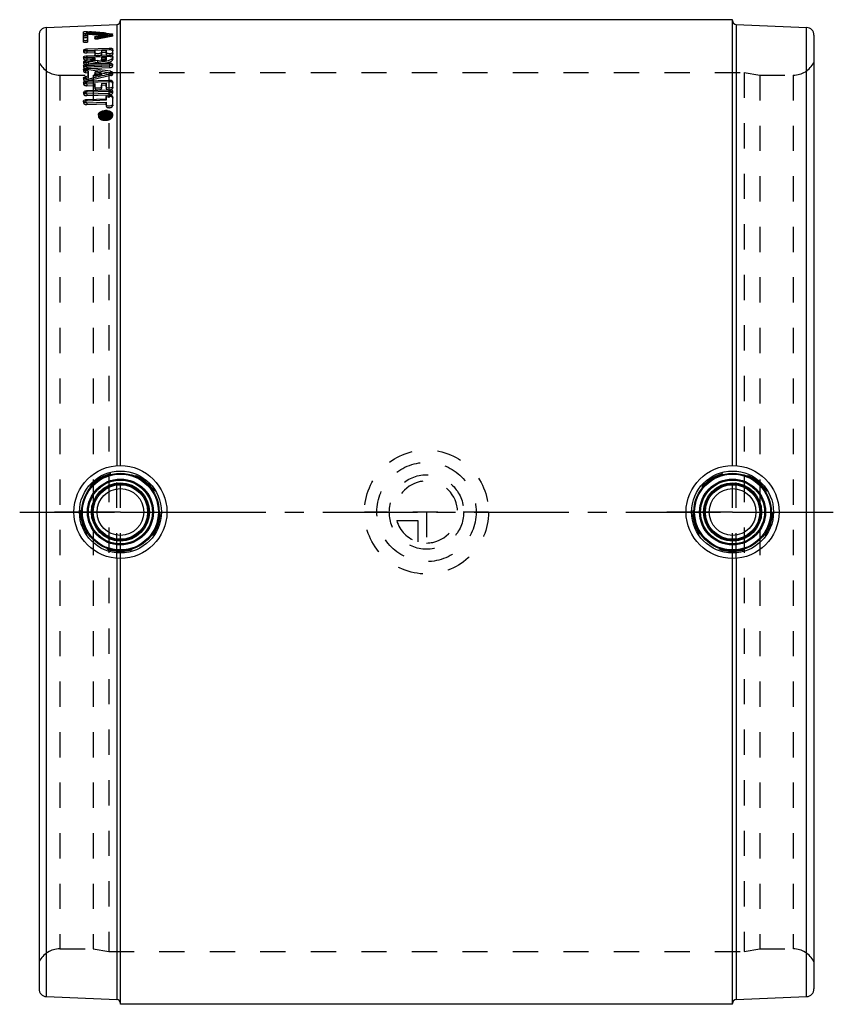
# Model space of a CAD drawing. Header units: millimetres. Extents: x 395 to 605, y 373 to 627.
import ezdxf

# ---------------------------------------------------------------- set-up
doc = ezdxf.new("R2010")
doc.units = ezdxf.units.MM
doc.header["$LTSCALE"] = 65.185185
doc.linetypes.add('CENTER', pattern=[0.6, 0.375, -0.075, 0.075, -0.075])
doc.linetypes.add('HIDDEN', pattern=[0.2, 0.1, -0.1])
doc.layers.get('0').update_dxf_attribs({"linetype": 'CONTINUOUS'})
for name, color, linetype in [('KOERPER', 7, 'CONTINUOUS'), ('KONST.EL_MIT_GEO', 7, 'CONTINUOUS'), ('KURVEN', 7, 'CONTINUOUS'), ('L1', 7, 'CONTINUOUS')]:
    doc.layers.add(name, color=color, linetype=linetype)

msp = doc.modelspace()

# ---------------------------------------------------------------- linework, layer by layer
at = {"color": 8, "linetype": 'HIDDEN'}
for p, q in [((405.36, 612.36), (414, 612.36)), ((586, 612.36), (594.64, 612.36)), ((405.36, 386.96), (414, 386.96)), ((586, 386.96), (594.64, 386.96))]:
    msp.add_line(p, q, dxfattribs=at)
at = {"layer": 'KOERPER', "color": 7, "linetype": 'Continuous'}
for p, q in [((579, 626.66), (421, 626.66)), ((579, 372.66), (421, 372.66))]:
    msp.add_line(p, q, dxfattribs=at)
at = {"layer": 'KONST.EL_MIT_GEO', "color": 7, "linetype": 'Continuous'}
for p, q in [((401.91, 624.66), (420.04, 625.45)), ((420.04, 625.45), (420.04, 511.62)), ((421, 511.66), (421, 626.66)), ((579, 511.66), (579, 626.66)), ((579.96, 625.45), (579.96, 511.62)), ((579.96, 625.45), (598.09, 624.66)), ((400, 622.66), (400, 376.66)), ((401.91, 374.66), (401.91, 624.66)), ((411.49, 623.01), (411.49, 623.51)), ((411.49, 621.34), (411.49, 622.44)), ((412.3, 623.12), (412.28, 623.61)), ((412.28, 623.61), (412.49, 623.59)), ((412.3, 623.12), (412.48, 623.11)), ((412.48, 623.4), (412.48, 623.05)), ((413.06, 623.35), (412.48, 623.4)), ((412.48, 622.48), (412.48, 621.38)), ((412.49, 623.59), (413, 623.55)), ((414.56, 622.31), (415.25, 622.45)), ((414.57, 622.14), (414.56, 622.31)), ((417.17, 622.57), (416.77, 622.49)), ((417.57, 622.65), (417.17, 622.57)), ((417.34, 623.19), (418.06, 623.12)), ((417.97, 622.73), (417.57, 622.65)), ((417.68, 622.67), (417.67, 622.92)), ((418.38, 622.81), (417.97, 622.73)), ((418.06, 623.12), (418.78, 623.05)), ((418.74, 622.88), (418.38, 622.81)), ((418.78, 622.89), (418.74, 622.88)), ((418.79, 622.89), (418.78, 623.05)), ((598.09, 374.66), (598.09, 624.66)), ((600, 622.66), (600, 376.66)), ((412.34, 619.11), (418.13, 619.35)), ((412.34, 619.11), (412.36, 618.63)), ((412.34, 618.58), (414.39, 618.67)), ((412.34, 617.36), (418.13, 617.6)), ((412.34, 617.36), (412.36, 616.89)), ((418.16, 618.88), (412.36, 618.63)), ((414.39, 618.12), (414.39, 618.67)), ((416.08, 618.74), (417.29, 618.79)), ((416.08, 618.74), (416.08, 618.18)), ((417.29, 618.14), (417.29, 618.79)), ((418.13, 619.35), (418.16, 618.88)), ((418.13, 617.6), (418.16, 617.13)), ((418.98, 619.12), (418.98, 618.21)), ((418.98, 617.34), (418.98, 616.87)), ((411.98, 616.13), (413.18, 616.39)), ((411.98, 616.13), (412, 615.67)), ((412.27, 615.72), (412, 615.67)), ((412.34, 616.76), (414.39, 616.85)), ((412.34, 615.21), (418.13, 615.44)), ((412.34, 615.21), (412.36, 614.75)), ((412.34, 614.54), (418.13, 614.77)), ((418.16, 617.13), (412.36, 616.89)), ((418.16, 614.98), (412.36, 614.75)), ((413.49, 615.75), (412.7, 615.58)), ((413.18, 616.39), (413.58, 616.47)), ((413.58, 616.47), (414.39, 616.64)), ((414.14, 616.12), (413.61, 616.01)), ((414.41, 616.17), (414.14, 616.12)), ((414.39, 616.64), (414.39, 616.85)), ((414.39, 616.64), (414.41, 616.17)), ((416.08, 616.92), (417.29, 616.97)), ((416.08, 616.92), (416.08, 616.75)), ((416.08, 616.75), (416.11, 616.28)), ((417.29, 616.8), (417.29, 616.97)), ((417.29, 616.8), (417.31, 616.33)), ((417.31, 616.5), (417.31, 616.33)), ((418.13, 615.44), (418.16, 614.98)), ((412.34, 613.46), (412, 613.51)), ((412, 611.98), (412.69, 612.14)), ((412.69, 613.41), (412.34, 613.46)), ((412.68, 614.18), (412.7, 613.72)), ((412.69, 612.14), (412.69, 613.41)), ((412.69, 612.14), (412.71, 611.7)), ((412.82, 613.71), (412.7, 613.72)), ((413.99, 613.54), (412.82, 613.71)), ((414.52, 613.47), (413.99, 613.54)), ((414.39, 613.16), (414.39, 612.54)), ((414.39, 612.54), (414.41, 612.09)), ((415.92, 613.27), (415.28, 613.36)), ((416.21, 612.14), (415.9, 612.07)), ((416.03, 612.92), (416.05, 612.47)), ((418.5, 612.89), (417.85, 612.99)), ((418.48, 613.35), (418.5, 612.89)), ((412, 611.98), (412.02, 611.53)), ((412.09, 611.55), (412.02, 611.53)), ((412.33, 611.61), (412.09, 611.55)), ((412.71, 611.7), (412.33, 611.61)), ((412.34, 610.87), (418.13, 611.1)), ((412.34, 610.87), (412.36, 610.43)), ((412.34, 610.08), (414.39, 610.16)), ((418.16, 610.65), (412.36, 610.43)), ((412.8, 611.34), (412.68, 611.31)), ((412.88, 611.36), (412.8, 611.34)), ((414.49, 611.74), (412.88, 611.36)), ((414.39, 609.34), (414.39, 610.16)), ((414.49, 612.11), (414.41, 612.09)), ((414.57, 611.76), (414.49, 611.74)), ((415.26, 611.92), (414.57, 611.76)), ((415.9, 612.07), (415.26, 611.92)), ((416.08, 610.22), (417.29, 610.27)), ((416.08, 610.22), (416.08, 609.41)), ((417.29, 610.27), (417.31, 609.83)), ((417.29, 609.39), (417.29, 610.27)), ((418.13, 611.1), (418.16, 610.65)), ((418.98, 610.73), (418.98, 609.45)), ((412.34, 608.37), (418.13, 608.59)), ((412.34, 608.37), (412.36, 607.93)), ((412.34, 607.51), (418.13, 607.73)), ((418.16, 608.15), (412.36, 607.93)), ((418.13, 608.59), (418.16, 608.15)), ((412.34, 606.09), (417.29, 606.28)), ((412.34, 606.09), (412.36, 605.67)), ((412.34, 605.19), (417.29, 605.37)), ((417.31, 605.86), (412.36, 605.67)), ((417.29, 606.82), (417.31, 606.4)), ((417.29, 606.28), (417.29, 606.82)), ((417.29, 606.28), (417.31, 605.86)), ((417.29, 604.81), (417.29, 605.37)), ((418.98, 606.88), (418.98, 604.87)), ((415.73, 602.12), (415.73, 602.06)), ((416.15, 602.4), (418.13, 602.47)), ((416.15, 602.24), (416.15, 602.4)), ((416.15, 602.24), (416.98, 602.27)), ((416.15, 602.08), (416.84, 602.2)), ((416.15, 601.91), (416.15, 602.08)), ((416.6, 601.99), (416.45, 601.96)), ((416.75, 602.01), (416.6, 601.99)), ((416.9, 602.04), (416.75, 602.01)), ((416.84, 602.2), (416.98, 602.22)), ((416.99, 602.05), (416.9, 602.04)), ((416.98, 602.27), (416.99, 602.06)), ((416.98, 602.22), (416.98, 602.27)), ((417.04, 602.06), (416.99, 602.05)), ((417.27, 602.04), (417.05, 602.03)), ((417.26, 602.28), (417.85, 602.3)), ((417.26, 602.28), (417.26, 602.2)), ((417.26, 602.2), (417.28, 601.95)), ((417.41, 602.12), (417.71, 602.13)), ((417.41, 602.12), (417.41, 601.96)), ((417.71, 602.13), (417.72, 601.97)), ((417.85, 602.3), (417.86, 601.98)), ((417.85, 602.22), (417.85, 602.3)), ((418.03, 602.06), (417.86, 602.06)), ((418.13, 602.47), (418.13, 602.23)), ((418.58, 601.86), (418.57, 602.09)), ((415.74, 601.89), (415.75, 601.71)), ((416.21, 601.92), (416.15, 601.91)), ((416.3, 601.94), (416.21, 601.92)), ((416.45, 601.96), (416.3, 601.94)), ((417.41, 601.96), (417.71, 601.97)), ((420.04, 487.7), (420.04, 373.87)), ((579.96, 487.7), (579.96, 373.87)), ((421, 372.66), (421, 487.66)), ((579, 372.66), (579, 487.66)), ((401.91, 374.66), (420.04, 373.87)), ((579.96, 373.87), (598.09, 374.66))]:
    msp.add_line(p, q, dxfattribs=at)
at = {"layer": 'KONST.EL_MIT_GEO', "color": 8, "linetype": 'HIDDEN'}
for p, q in [((411.51, 623.02), (411.49, 623.51)), ((411.51, 622.52), (411.49, 623.01)), ((411.51, 621.95), (411.49, 622.44)), ((411.51, 622.52), (411.51, 623.02)), ((412.5, 622.91), (412.48, 623.4)), ((412.48, 623.11), (413.02, 623.07)), ((412.5, 622.57), (412.48, 623.05)), ((412.5, 622), (412.48, 622.48)), ((412.5, 622.91), (412.5, 622.57)), ((417.36, 622.7), (417.66, 622.67)), ((417.66, 622.67), (418.08, 622.63)), ((417.69, 622.43), (417.68, 622.67)), ((418.08, 622.63), (418.75, 622.56)), ((418.75, 622.56), (418.8, 622.56)), ((418.8, 622.4), (418.78, 622.89)), ((419, 622.49), (418.98, 622.98)), ((411.51, 620.86), (411.49, 621.34)), ((411.51, 620.86), (411.51, 621.95)), ((412.5, 620.9), (412.48, 621.38)), ((412.5, 622), (412.5, 620.9)), ((414.37, 622.22), (414.39, 621.73)), ((414.59, 621.83), (414.57, 622.14)), ((414.59, 621.83), (415.27, 621.97)), ((415.18, 621.68), (415.16, 622.17)), ((411.49, 618.81), (411.51, 618.33)), ((412.34, 618.58), (412.36, 618.11)), ((412.36, 618.11), (414.41, 618.19)), ((414.39, 618.67), (414.41, 618.19)), ((414.39, 618.12), (414.41, 617.64)), ((414.41, 618.19), (414.41, 617.64)), ((416.08, 618.74), (416.11, 618.26)), ((416.08, 618.18), (416.11, 617.71)), ((416.11, 618.26), (417.31, 618.31)), ((416.11, 617.71), (416.11, 618.26)), ((417.29, 618.79), (417.31, 618.31)), ((417.29, 618.14), (417.31, 617.67)), ((417.31, 618.31), (417.31, 617.67)), ((418.98, 619.12), (419, 618.65)), ((418.98, 618.21), (419, 617.74)), ((418.98, 617.34), (419, 616.87)), ((419, 617.74), (419, 618.65)), ((411.49, 617.03), (411.51, 616.56)), ((411.49, 615.82), (411.51, 615.36)), ((411.49, 614.84), (411.51, 614.38)), ((412.34, 616.76), (412.36, 616.3)), ((412.36, 616.3), (414.41, 616.38)), ((412.7, 615.58), (412.72, 615.12)), ((414.39, 616.85), (414.39, 616.64)), ((414.41, 616.38), (414.41, 616.17)), ((415.09, 616.1), (415.11, 615.64)), ((416.08, 616.92), (416.08, 616.75)), ((416.11, 616.45), (417.31, 616.5)), ((416.11, 616.28), (416.11, 616.45)), ((417.29, 616.97), (417.29, 616.8)), ((418.13, 614.77), (418.16, 614.31)), ((418.98, 616.87), (419, 616.4)), ((419, 614.69), (418.98, 615.15)), ((419, 616.4), (419, 616.87)), ((405.36, 612.36), (405.36, 386.96)), ((411.49, 613.81), (411.51, 613.35)), ((412, 613.51), (412.02, 613.06)), ((412.02, 613.06), (412.71, 612.96)), ((412.34, 614.54), (412.36, 614.08)), ((412.36, 614.08), (418.16, 614.31)), ((412.69, 613.41), (412.71, 612.96)), ((412.71, 612.96), (412.71, 611.7)), ((414, 612.36), (418, 613.01)), ((414, 612.36), (414, 386.96)), ((414.39, 613.16), (414.41, 612.71)), ((414.41, 612.09), (414.41, 612.71)), ((418, 613.01), (418, 386.31)), ((418, 613.01), (582, 613.01)), ((418.48, 612.67), (418.5, 612.23)), ((419, 612.59), (418.98, 613.04)), ((582, 613.01), (582, 386.31)), ((582, 613.01), (586, 612.36)), ((586, 612.36), (586, 386.96)), ((594.64, 612.36), (594.64, 386.96)), ((411.49, 611.6), (411.51, 611.16)), ((411.49, 610.44), (411.51, 610)), ((412.34, 610.08), (412.36, 609.64)), ((412.36, 609.64), (414.41, 609.72)), ((412.68, 611.31), (412.7, 610.86)), ((414.39, 610.16), (414.41, 609.72)), ((414.41, 609.72), (414.41, 608.91)), ((416.08, 610.22), (416.11, 609.78)), ((416.11, 609.78), (417.31, 609.83)), ((416.11, 608.97), (416.11, 609.78)), ((417.31, 609.83), (417.31, 608.95)), ((418.98, 610.73), (419, 610.29)), ((419, 609.02), (419, 610.29)), ((411.49, 607.9), (411.51, 607.47)), ((412.34, 607.51), (412.36, 607.08)), ((412.36, 607.08), (418.16, 607.3)), ((414.39, 609.34), (414.41, 608.91)), ((416.08, 609.41), (416.11, 608.97)), ((417.29, 609.39), (417.31, 608.95)), ((418.13, 607.73), (418.16, 607.3)), ((418.98, 609.45), (419, 609.02)), ((419, 607.77), (418.98, 608.2)), ((411.49, 605.6), (411.51, 605.18)), ((412.34, 605.19), (412.36, 604.77)), ((412.36, 604.77), (417.31, 604.95)), ((417.29, 605.37), (417.31, 604.95)), ((417.29, 604.81), (417.31, 604.39)), ((417.31, 606.4), (417.31, 605.86)), ((417.31, 604.95), (417.31, 604.39)), ((418.98, 606.88), (419, 606.46)), ((418.98, 604.87), (419, 604.46)), ((419, 604.46), (419, 606.46)), ((415.31, 602.1), (415.33, 601.69)), ((415.73, 602.06), (415.74, 601.89)), ((416.15, 602.4), (416.18, 601.51)), ((417.05, 602.03), (416.18, 602)), ((416.18, 602), (416.18, 601.83)), ((416.99, 602.06), (417, 601.81)), ((417.04, 602.06), (417.07, 601.66)), ((417.26, 602.28), (417.26, 602.2)), ((417.86, 602.06), (417.27, 602.04)), ((418.16, 602.07), (418.03, 602.06)), ((418.13, 602.47), (418.16, 601.82)), ((418.16, 601.82), (418.16, 602.07)), ((418.57, 602.09), (418.56, 602.27)), ((419, 601.88), (418.98, 602.29)), ((416.18, 601.83), (417, 601.86)), ((417, 601.81), (416.18, 601.68)), ((416.18, 601.68), (416.18, 601.51)), ((416.18, 601.51), (417.07, 601.66)), ((417, 601.86), (417, 601.81)), ((417.28, 601.95), (417.29, 601.79)), ((417.29, 601.87), (417.87, 601.89)), ((417.29, 601.79), (417.29, 601.87)), ((417.41, 601.96), (417.43, 601.55)), ((417.73, 601.73), (417.43, 601.72)), ((417.43, 601.55), (417.73, 601.56)), ((417.71, 601.97), (417.73, 601.56)), ((417.87, 601.98), (417.87, 601.81)), ((417.87, 601.89), (417.87, 601.81)), ((420.04, 487.7), (420.04, 511.62)), ((421, 487.66), (421, 511.66)), ((579, 487.66), (579, 511.66)), ((579.96, 487.7), (579.96, 511.62)), ((414, 386.96), (418, 386.31)), ((418, 386.31), (582, 386.31)), ((582, 386.31), (586, 386.96))]:
    msp.add_line(p, q, dxfattribs=at)
at = {"layer": 'KONST.EL_MIT_GEO', "color": 2, "linetype": 'CENTER'}
for p, q in [((421, 499.66), (404, 499.66)), ((421, 499.66), (438, 499.66)), ((579, 499.66), (562, 499.66)), ((579, 499.66), (596, 499.66))]:
    msp.add_line(p, q, dxfattribs=at)
at = {"layer": 'KONST.EL_MIT_GEO', "color": 7, "linetype": 'Continuous'}
for centre, radius in [((421, 499.66), 12), ((579, 499.66), 12), ((421, 499.66), 10.57), ((421, 499.66), 10), ((421, 499.66), 9.8), ((421, 499.66), 8.5), ((421, 499.66), 8.44), ((579, 499.66), 10.57), ((579, 499.66), 10), ((579, 499.66), 9.8), ((579, 499.66), 8.5), ((579, 499.66), 8.44), ((421, 499.66), 8.24), ((421, 499.66), 7.49), ((421, 499.66), 7.29), ((421, 499.66), 7.03), ((421, 499.66), 6.03), ((579, 499.66), 8.24), ((579, 499.66), 7.49), ((579, 499.66), 7.29), ((579, 499.66), 7.03), ((579, 499.66), 6.03)]:
    msp.add_circle(centre, radius, dxfattribs=at)
at = {"layer": 'KONST.EL_MIT_GEO', "color": 8, "linetype": 'HIDDEN'}
for centre in [(421, 499.66), (579, 499.66)]:
    msp.add_circle(centre, 10.22, dxfattribs=at)
at = {"layer": 'KONST.EL_MIT_GEO', "color": 7, "linetype": 'Continuous'}
for centre, radius, start, end in [((420, 626.45), 1, 272.5, 352.7083), ((580, 626.45), 1, 180, 267.5), ((402, 622.66), 2, 92.5, 180), ((411.87, 625.69), 2.75, 270.5387, 274.0775), ((395.99, 397.52), 226.68, 84.5969, 85.6962), ((394.3, 396.82), 227.31, 84.0998, 85.267), ((466.1, 375.69), 251.68, 101.3033, 101.6775), ((464.14, 377.02), 250.25, 101.1047, 101.2656), ((463.87, 378.41), 248.83, 100.7008, 101.1049), ((598, 622.66), 2, 0, 87.5), ((411.57, 618.81), 0.0844, 182.512, 194.1032), ((412.45, 616.44), 2.67, 92.3623, 97.8107), ((411.6, 617.03), 0.107, 182.5459, 192.8037), ((411.62, 614.84), 0.135, 182.5815, 191.4196), ((412.42, 613.09), 2.12, 92.3124, 95.8575), ((567.35, -92.39), 724.66, 102.12885, 102.25798), ((416.44, 621.97), 6.05, 268.7866, 274.3233), ((416.45, 621.93), 6.01, 274.2991, 276.1842), ((418.05, 616.79), 2.02, 272.2925, 273.7208), ((418.24, 612.88), 2.11, 88.7944, 92.2978), ((418.05, 616.83), 2.06, 273.7198, 275.9556), ((412.44, 612.47), 1.73, 82.1245, 86.2544), ((319.22, -55.41), 676.08, 81.55749, 82.05378), ((314.61, -59.51), 680.03, 81.4228, 81.56254), ((319.15, -59.93), 680.12, 81.65565, 81.8201), ((614.86, -233.61), 868.77, 103.06446, 103.21797), ((418.17, 613.98), 1.34, 283.024, 288.1541), ((418.31, 611.62), 1.29, 76.2265, 81.6587), ((418.07, 609.32), 1.6, 272.1546, 274.1893), ((418.22, 606.51), 1.64, 87.6713, 92.159), ((418.07, 609.36), 1.63, 274.1873, 276.8047), ((415.89, 602.13), 0.588, 183.0053, 187.3726), ((415.92, 602.13), 0.614, 187.4051, 194.6126), ((417.23, 600.58), 2.43, 92.0808, 100.8641), ((417.26, 600.14), 3.11, 83.3046, 92.0511), ((417.69, 602.67), 0.699, 272.0627, 285.0089), ((417.81, 602.06), 0.804, 42.4458, 47.1689), ((417.87, 602.12), 0.727, 38.0611, 42.4359), ((418.07, 602.25), 0.483, 349.0426, 353.9555), ((418.1, 602.24), 0.456, 353.9389, 2.9069), ((418.4, 602.26), 0.586, 3.0016, 7.4054), ((416.56, 602.68), 1.48, 236.9857, 239.4949), ((416.59, 602.75), 1.55, 239.4893, 241.3162), ((417.04, 604.11), 2.99, 262.9131, 272.0069), ((417.06, 603.68), 2.31, 267.3873, 272.0119), ((417.06, 603.72), 2.35, 272.0546, 281.106), ((417.04, 604.16), 3.05, 272.0509, 281.0501), ((417.38, 602.64), 0.683, 261.1829, 272.0148), ((417.08, 603.64), 2.27, 281.0633, 285.5573), ((417.61, 602.55), 1.05, 309.6587, 313.7808), ((417.61, 602.83), 1.59, 302.3068, 308.5557), ((418.05, 601.85), 0.529, 340.2194, 346.7729), ((402, 376.66), 2, 180, 267.5), ((598, 376.66), 2, 272.5, 360), ((420, 372.87), 1, 7.2917, 87.5), ((580, 372.87), 1, 92.5, 180)]:
    msp.add_arc(centre, radius, start, end, dxfattribs=at)
at = {"layer": 'KONST.EL_MIT_GEO', "color": 8, "linetype": 'HIDDEN'}
for centre, radius, start, end in [((420, 626.45), 1, 352.7083, 360), ((394.3, 395.23), 228.4, 84.1219, 85.4286), ((396, 396.04), 227.66, 84.9808, 85.7104), ((466.03, 375.09), 251.78, 100.811, 101.6518), ((395.95, 395.49), 228.22, 84.6169, 84.9809), ((464.04, 376.62), 250.14, 100.6793, 101.0812), ((464.31, 375.23), 251.57, 101.081, 101.241), ((405.36, 618.36), 6, 206.7437, 270), ((567.94, -97.78), 729.6, 102.09125, 102.28364), ((594.64, 618.36), 6, 270, 333.2563), ((412.1, 612.84), 0.849, 114.8135, 118.051), ((616.64, -244.55), 879.39, 103.02178, 103.40971), ((314.7, -63.02), 683.04, 81.46667, 81.60577), ((411.7, 610.01), 0.188, 170.8248, 182.6169), ((411.73, 607.48), 0.218, 171.4758, 182.6863), ((411.76, 605.19), 0.244, 172.3976, 182.7528), ((416.72, 601.07), 1.65, 121.4013, 124.1562), ((417.28, 599.64), 3.2, 96.5651, 100.8316), ((417.28, 599.68), 3.16, 92.0783, 96.586), ((417.28, 599.71), 3.13, 83.1994, 92.0616), ((417.3, 599.91), 2.92, 78.7956, 83.2194), ((417.37, 600.23), 2.6, 73.9464, 78.8166), ((417.44, 600.47), 2.35, 72.2331, 73.8958), ((417.52, 600.72), 2.09, 67.2034, 72.3024), ((417.62, 600.98), 1.81, 64.542, 67.1449), ((415.9, 601.72), 0.576, 180.0024, 183.0674), ((417.08, 603.33), 2.36, 272.0561, 280.9308), ((405.36, 380.96), 6, 90, 153.2563), ((594.64, 380.96), 6, 26.7437, 90), ((420, 372.87), 1, 0, 7.2917)]:
    msp.add_arc(centre, radius, start, end, dxfattribs=at)
at = {"layer": 'KONST.EL_MIT_GEO', "color": 7, "linetype": 'Continuous'}
for points, knots in [([(411.49, 623.51), (411.49, 623.52), (411.52, 623.54), (411.61, 623.57), (411.79, 623.6), (412.02, 623.61), (412.2, 623.61), (412.28, 623.61)], [0, 0, 0, 0, 0.036558, 0.110963, 0.359544, 0.688074, 1, 1, 1, 1]), ([(411.9, 622.94), (411.8, 622.94), (411.67, 622.95), (411.54, 622.97), (411.49, 623), (411.49, 623.01)], [0, 0, 0, 0, 0.691545, 0.901707, 1, 1, 1, 1]), ([(411.49, 622.44), (411.49, 622.46), (411.55, 622.49), (411.71, 622.54), (411.98, 622.57), (412.26, 622.56), (412.42, 622.53), (412.48, 622.5), (412.48, 622.48)], [0, 0, 0, 0, 0.054471, 0.164143, 0.503612, 0.841666, 0.949258, 1, 1, 1, 1]), ([(411.51, 623.02), (411.51, 623.03), (411.54, 623.05), (411.63, 623.08), (411.81, 623.11), (412.04, 623.12), (412.22, 623.12), (412.3, 623.12)], [0, 0, 0, 0, 0.036676, 0.111363, 0.360215, 0.688249, 1, 1, 1, 1]), ([(412.48, 623.05), (412.48, 623.04), (412.43, 623.01), (412.3, 622.97), (412.16, 622.95), (412.07, 622.95)], [0, 0, 0, 0, 0.104092, 0.317264, 1, 1, 1, 1]), ([(414.37, 622.22), (414.37, 622.24), (414.45, 622.29), (414.51, 622.3), (414.56, 622.31)], [0, 0, 0, 0, 0.320148, 1, 1, 1, 1]), ([(418.78, 623.05), (418.83, 623.04), (418.89, 623.03), (418.98, 623), (418.98, 622.98)], [0, 0, 0, 0, 0.684559, 1, 1, 1, 1]), ([(418.98, 622.98), (418.98, 622.96), (418.92, 622.92), (418.88, 622.91), (418.84, 622.9)], [0, 0, 0, 0, 0.324599, 1, 1, 1, 1]), ([(411.5, 621.32), (411.5, 621.32), (411.49, 621.33), (411.49, 621.34), (411.49, 621.34)], [0, 0, 0, 0, 0.528455, 1, 1, 1, 1]), ([(412.48, 621.38), (412.48, 621.36), (412.43, 621.32), (412.28, 621.27), (412.02, 621.23), (411.76, 621.24), (411.58, 621.27), (411.51, 621.3), (411.5, 621.32)], [0, 0, 0, 0, 0.055252, 0.156922, 0.470031, 0.803341, 0.926065, 1, 1, 1, 1]), ([(411.51, 621.95), (411.51, 621.97), (411.56, 622), (411.69, 622.05), (411.95, 622.08), (412.22, 622.07), (412.42, 622.06), (412.48, 622.02)], [0, 0, 0, 0, 0.04903, 0.145099, 0.449133, 0.785384, 1, 1, 1, 1]), ([(415.16, 622.17), (415, 622.13), (414.76, 622.12), (414.5, 622.15), (414.39, 622.17), (414.37, 622.21)], [0, 0, 0, 0, 0.608534, 0.866027, 1, 1, 1, 1]), ([(411.49, 618.81), (411.49, 618.89), (411.74, 619.04), (411.94, 619.07), (412.08, 619.09)], [0, 0, 0, 0, 0.339163, 1, 1, 1, 1]), ([(411.98, 618.59), (411.86, 618.6), (411.7, 618.63), (411.51, 618.73), (411.49, 618.79)], [0, 0, 0, 0, 0.641563, 1, 1, 1, 1]), ([(411.49, 617.03), (411.49, 617.14), (411.86, 617.33), (412.13, 617.35), (412.34, 617.36)], [0, 0, 0, 0, 0.349507, 1, 1, 1, 1]), ([(414.4, 618.07), (414.39, 618.08), (414.39, 618.09), (414.39, 618.11), (414.39, 618.12)], [0, 0, 0, 0, 0.510973, 1, 1, 1, 1]), ([(416.08, 618.18), (416.08, 618.14), (416.01, 618.05), (415.75, 617.93), (415.29, 617.85), (414.83, 617.87), (414.52, 617.96), (414.42, 618.03), (414.4, 618.07)], [0, 0, 0, 0, 0.06553, 0.170281, 0.479724, 0.803535, 0.922657, 1, 1, 1, 1]), ([(417.3, 618.1), (417.29, 618.1), (417.29, 618.12), (417.29, 618.13), (417.29, 618.14)], [0, 0, 0, 0, 0.510806, 1, 1, 1, 1]), ([(417.43, 617.99), (417.42, 617.99), (417.36, 618.02), (417.31, 618.06), (417.3, 618.1)], [0, 0, 0, 0, 0.306675, 1, 1, 1, 1]), ([(417.82, 617.9), (417.78, 617.9), (417.65, 617.92), (417.52, 617.95), (417.43, 617.99)], [0, 0, 0, 0, 0.287213, 1, 1, 1, 1]), ([(418.98, 618.21), (418.98, 618.15), (418.85, 618.03), (418.46, 617.9), (418.09, 617.88), (417.82, 617.9)], [0, 0, 0, 0, 0.134354, 0.369313, 1, 1, 1, 1]), ([(418.13, 619.35), (418.33, 619.36), (418.61, 619.34), (418.9, 619.25), (418.98, 619.16), (418.98, 619.12)], [0, 0, 0, 0, 0.655129, 0.871587, 1, 1, 1, 1]), ([(418.13, 617.6), (418.33, 617.61), (418.6, 617.61), (418.98, 617.44), (418.98, 617.34)], [0, 0, 0, 0, 0.653858, 1, 1, 1, 1]), ([(418.58, 618.86), (418.54, 618.86), (418.4, 618.88), (418.26, 618.88), (418.16, 618.88)], [0, 0, 0, 0, 0.23663, 1, 1, 1, 1]), ([(418.98, 618.7), (418.95, 618.75), (418.81, 618.82), (418.67, 618.85), (418.58, 618.86)], [0, 0, 0, 0, 0.39076, 1, 1, 1, 1]), ([(411.98, 616.78), (411.86, 616.79), (411.69, 616.82), (411.51, 616.94), (411.49, 617.01)], [0, 0, 0, 0, 0.630025, 1, 1, 1, 1]), ([(411.49, 615.82), (411.49, 615.89), (411.67, 616.06), (411.85, 616.1), (411.98, 616.13)], [0, 0, 0, 0, 0.36498, 1, 1, 1, 1]), ([(411.6, 615.67), (411.58, 615.68), (411.53, 615.72), (411.49, 615.77), (411.49, 615.82)], [0, 0, 0, 0, 0.305266, 1, 1, 1, 1]), ([(411.49, 614.84), (411.49, 614.94), (411.77, 615.14), (412.03, 615.18), (412.21, 615.2)], [0, 0, 0, 0, 0.361037, 1, 1, 1, 1]), ([(411.77, 614.6), (411.73, 614.61), (411.63, 614.65), (411.51, 614.74), (411.49, 614.82)], [0, 0, 0, 0, 0.327556, 1, 1, 1, 1]), ([(412, 614.7), (411.97, 614.7), (411.88, 614.67), (411.79, 614.64), (411.73, 614.62)], [0, 0, 0, 0, 0.269489, 1, 1, 1, 1]), ([(415.75, 615.96), (415.69, 615.97), (415.47, 616), (415.25, 616.05), (415.09, 616.1)], [0, 0, 0, 0, 0.267604, 1, 1, 1, 1]), ([(416.08, 616.75), (416.08, 616.73), (416.12, 616.64), (416.22, 616.61), (416.3, 616.59)], [0, 0, 0, 0, 0.174262, 1, 1, 1, 1]), ([(416.11, 616.28), (416.11, 616.21), (416.37, 616.09), (416.7, 616.08), (417.05, 616.13), (417.25, 616.23), (417.31, 616.3), (417.31, 616.33)], [0, 0, 0, 0, 0.172041, 0.491813, 0.813891, 0.926945, 1, 1, 1, 1]), ([(416.3, 616.59), (416.42, 616.56), (416.68, 616.54), (416.94, 616.58), (417.07, 616.62)], [0, 0, 0, 0, 0.497007, 1, 1, 1, 1]), ([(417.07, 616.62), (417.09, 616.63), (417.17, 616.66), (417.25, 616.71), (417.28, 616.76)], [0, 0, 0, 0, 0.314938, 1, 1, 1, 1]), ([(418.98, 616.87), (418.98, 616.76), (418.82, 616.51), (418.4, 616.26), (417.81, 616.06), (417.34, 615.98), (417.09, 615.95)], [0, 0, 0, 0, 0.146484, 0.364518, 0.656953, 1, 1, 1, 1]), ([(417.28, 616.76), (417.28, 616.76), (417.28, 616.78), (417.29, 616.79), (417.29, 616.8)], [0, 0, 0, 0, 0.517781, 1, 1, 1, 1]), ([(418.13, 615.44), (418.24, 615.45), (418.45, 615.44), (418.73, 615.39), (418.98, 615.26), (418.98, 615.15)], [0, 0, 0, 0, 0.342054, 0.640684, 1, 1, 1, 1]), ([(418.58, 617.11), (418.54, 617.11), (418.4, 617.13), (418.26, 617.13), (418.16, 617.13)], [0, 0, 0, 0, 0.237013, 1, 1, 1, 1]), ([(418.98, 615.15), (418.99, 615.05), (418.7, 614.84), (418.44, 614.8), (418.26, 614.78)], [0, 0, 0, 0, 0.361855, 1, 1, 1, 1]), ([(418.76, 614.91), (418.73, 614.92), (418.57, 614.96), (418.41, 614.98), (418.28, 614.98)], [0, 0, 0, 0, 0.221992, 1, 1, 1, 1]), ([(418.98, 616.93), (418.95, 616.98), (418.81, 617.06), (418.67, 617.1), (418.58, 617.11)], [0, 0, 0, 0, 0.398676, 1, 1, 1, 1]), ([(411.49, 613.81), (411.48, 613.95), (411.81, 614.12), (412.17, 614.19), (412.43, 614.2), (412.56, 614.19)], [0, 0, 0, 0, 0.368626, 0.672642, 1, 1, 1, 1]), ([(411.5, 613.77), (411.49, 613.78), (411.49, 613.79), (411.49, 613.8), (411.49, 613.81)], [0, 0, 0, 0, 0.503422, 1, 1, 1, 1]), ([(412, 613.51), (411.88, 613.53), (411.7, 613.57), (411.52, 613.7), (411.5, 613.77)], [0, 0, 0, 0, 0.606658, 1, 1, 1, 1]), ([(412.33, 613.74), (412.27, 613.74), (412.08, 613.72), (411.88, 613.67), (411.75, 613.61)], [0, 0, 0, 0, 0.271653, 1, 1, 1, 1]), ([(418.48, 613.35), (418.6, 613.33), (418.8, 613.28), (418.98, 613.12), (418.98, 613.04)], [0, 0, 0, 0, 0.614945, 1, 1, 1, 1]), ([(418.98, 613.04), (418.98, 613.01), (418.95, 612.91), (418.81, 612.79), (418.67, 612.73), (418.59, 612.71)], [0, 0, 0, 0, 0.178668, 0.528413, 1, 1, 1, 1]), ([(411.49, 610.44), (411.48, 610.56), (411.71, 610.75), (412.02, 610.84), (412.23, 610.87), (412.34, 610.87)], [0, 0, 0, 0, 0.378479, 0.671149, 1, 1, 1, 1]), ([(411.49, 611.6), (411.49, 611.64), (411.53, 611.76), (411.72, 611.9), (411.89, 611.96), (412, 611.98)], [0, 0, 0, 0, 0.17412, 0.524104, 1, 1, 1, 1]), ([(411.98, 610.1), (411.91, 610.12), (411.73, 610.16), (411.5, 610.3), (411.49, 610.44)], [0, 0, 0, 0, 0.335024, 1, 1, 1, 1]), ([(411.96, 611.29), (411.92, 611.29), (411.79, 611.33), (411.66, 611.38), (411.59, 611.44)], [0, 0, 0, 0, 0.287239, 1, 1, 1, 1]), ([(412, 610.38), (411.96, 610.37), (411.84, 610.33), (411.72, 610.28), (411.65, 610.22)], [0, 0, 0, 0, 0.279033, 1, 1, 1, 1]), ([(412.02, 611.53), (411.98, 611.52), (411.86, 611.49), (411.74, 611.44), (411.66, 611.39)], [0, 0, 0, 0, 0.276461, 1, 1, 1, 1]), ([(412.68, 611.31), (412.5, 611.27), (412.26, 611.25), (412.02, 611.28), (411.96, 611.29)], [0, 0, 0, 0, 0.75728, 1, 1, 1, 1]), ([(418.13, 611.1), (418.24, 611.1), (418.45, 611.09), (418.75, 611.02), (418.98, 610.86), (418.98, 610.73)], [0, 0, 0, 0, 0.332117, 0.624085, 1, 1, 1, 1]), ([(418.98, 610.38), (418.97, 610.41), (418.87, 610.54), (418.7, 610.59), (418.58, 610.62)], [0, 0, 0, 0, 0.195984, 1, 1, 1, 1]), ([(411.49, 607.9), (411.48, 608.03), (411.7, 608.23), (412.02, 608.33), (412.23, 608.36), (412.34, 608.37)], [0, 0, 0, 0, 0.387717, 0.677014, 1, 1, 1, 1]), ([(411.98, 607.54), (411.91, 607.55), (411.72, 607.6), (411.5, 607.76), (411.49, 607.9)], [0, 0, 0, 0, 0.327565, 1, 1, 1, 1]), ([(412, 607.88), (411.96, 607.87), (411.82, 607.83), (411.69, 607.76), (411.62, 607.69)], [0, 0, 0, 0, 0.281879, 1, 1, 1, 1]), ([(416.08, 609.41), (416.08, 609.29), (415.8, 609.03), (415.3, 608.95), (414.78, 608.97), (414.44, 609.15), (414.4, 609.28)], [0, 0, 0, 0, 0.189086, 0.486454, 0.79399, 1, 1, 1, 1]), ([(417.29, 606.82), (417.29, 606.96), (417.5, 607.15), (417.81, 607.26), (418.13, 607.3), (418.45, 607.28), (418.77, 607.2), (418.98, 607.01), (418.98, 606.88)], [0, 0, 0, 0, 0.199486, 0.344456, 0.505326, 0.665431, 0.807386, 1, 1, 1, 1]), ([(418.98, 609.45), (418.98, 609.33), (418.7, 609.08), (418.2, 608.99), (417.68, 609.01), (417.34, 609.2), (417.3, 609.33)], [0, 0, 0, 0, 0.189204, 0.486483, 0.79394, 1, 1, 1, 1]), ([(418.13, 608.59), (418.24, 608.59), (418.54, 608.58), (418.97, 608.41), (418.98, 608.2)], [0, 0, 0, 0, 0.332667, 1, 1, 1, 1]), ([(418.98, 608.2), (418.98, 608.15), (418.92, 607.98), (418.65, 607.82), (418.41, 607.76), (418.26, 607.74)], [0, 0, 0, 0, 0.175918, 0.531985, 1, 1, 1, 1]), ([(418.88, 607.98), (418.84, 608.01), (418.66, 608.11), (418.45, 608.15), (418.28, 608.15)], [0, 0, 0, 0, 0.210794, 1, 1, 1, 1]), ([(411.49, 605.6), (411.49, 605.66), (411.56, 605.85), (411.89, 606.03), (412.18, 606.09), (412.34, 606.09)], [0, 0, 0, 0, 0.178112, 0.538899, 1, 1, 1, 1]), ([(412.34, 605.19), (412.23, 605.18), (411.93, 605.2), (411.5, 605.38), (411.49, 605.6)], [0, 0, 0, 0, 0.326967, 1, 1, 1, 1]), ([(412, 605.62), (411.95, 605.6), (411.81, 605.55), (411.67, 605.48), (411.6, 605.39)], [0, 0, 0, 0, 0.283289, 1, 1, 1, 1]), ([(418.98, 604.87), (418.98, 604.74), (418.72, 604.46), (418.2, 604.35), (417.66, 604.38), (417.34, 604.6), (417.3, 604.74)], [0, 0, 0, 0, 0.197916, 0.489189, 0.788967, 1, 1, 1, 1]), ([(418.57, 606.82), (418.43, 606.86), (418.14, 606.88), (417.69, 606.82), (417.31, 606.59), (417.31, 606.4)], [0, 0, 0, 0, 0.298012, 0.596554, 1, 1, 1, 1]), ([(418.98, 606.55), (418.97, 606.59), (418.87, 606.73), (418.7, 606.79), (418.57, 606.82)], [0, 0, 0, 0, 0.203112, 1, 1, 1, 1]), ([(415.31, 602.1), (415.3, 602.21), (415.34, 602.36), (415.41, 602.49), (415.44, 602.52)], [0, 0, 0, 0, 0.732865, 1, 1, 1, 1]), ([(415.79, 602.44), (415.74, 602.4), (415.55, 602.26), (415.4, 602.06), (415.35, 601.9)], [0, 0, 0, 0, 0.281667, 1, 1, 1, 1]), ([(415.44, 602.52), (415.48, 602.58), (415.69, 602.83), (415.99, 602.98), (416.23, 603.07)], [0, 0, 0, 0, 0.21888, 1, 1, 1, 1]), ([(416.01, 602.64), (415.97, 602.61), (415.85, 602.5), (415.76, 602.35), (415.74, 602.23)], [0, 0, 0, 0, 0.27925, 1, 1, 1, 1]), ([(416.23, 603.07), (416.3, 603.1), (416.59, 603.19), (416.91, 603.24), (417.14, 603.24)], [0, 0, 0, 0, 0.24184, 1, 1, 1, 1]), ([(416.78, 602.96), (416.73, 602.95), (416.56, 602.91), (416.39, 602.86), (416.27, 602.8)], [0, 0, 0, 0, 0.260537, 1, 1, 1, 1]), ([(417.99, 602.87), (417.93, 602.9), (417.66, 602.98), (417.36, 603.01), (417.14, 603)], [0, 0, 0, 0, 0.234588, 1, 1, 1, 1]), ([(417.26, 602.2), (417.26, 602.19), (417.29, 602.13), (417.36, 602.12), (417.41, 602.12)], [0, 0, 0, 0, 0.191808, 1, 1, 1, 1]), ([(418.13, 602.23), (418.13, 602.2), (418.1, 602.08), (417.96, 602.02), (417.87, 601.99)], [0, 0, 0, 0, 0.200658, 1, 1, 1, 1]), ([(418.06, 603.14), (418.29, 603.07), (418.69, 602.9), (418.95, 602.52), (418.98, 602.33)], [0, 0, 0, 0, 0.566206, 1, 1, 1, 1]), ([(418.34, 601.79), (418.36, 601.82), (418.46, 601.92), (418.53, 602.05), (418.55, 602.15)], [0, 0, 0, 0, 0.274864, 1, 1, 1, 1]), ([(418.96, 602.09), (418.93, 602.14), (418.81, 602.37), (418.58, 602.52), (418.4, 602.61)], [0, 0, 0, 0, 0.222126, 1, 1, 1, 1]), ([(418.98, 602.29), (418.99, 602.18), (418.95, 602.02), (418.87, 601.89), (418.85, 601.86)], [0, 0, 0, 0, 0.731942, 1, 1, 1, 1]), ([(415.75, 601.45), (415.7, 601.48), (415.51, 601.62), (415.37, 601.82), (415.33, 601.98)], [0, 0, 0, 0, 0.281249, 1, 1, 1, 1]), ([(415.79, 601.92), (415.81, 601.88), (415.9, 601.74), (416.04, 601.63), (416.16, 601.57)], [0, 0, 0, 0, 0.225855, 1, 1, 1, 1]), ([(416.29, 601.51), (416.34, 601.49), (416.56, 601.41), (416.78, 601.38), (416.96, 601.37)], [0, 0, 0, 0, 0.236068, 1, 1, 1, 1]), ([(418.85, 601.86), (418.83, 601.84), (418.76, 601.74), (418.67, 601.65), (418.6, 601.59)], [0, 0, 0, 0, 0.235967, 1, 1, 1, 1])]:
    msp.add_open_spline(points, degree=3, knots=knots, dxfattribs=at)
at = {"layer": 'KONST.EL_MIT_GEO', "color": 8, "linetype": 'HIDDEN'}
for points, knots in [([(412.5, 622.57), (412.5, 622.55), (412.44, 622.52), (412.34, 622.49), (412.18, 622.47), (411.96, 622.45), (411.73, 622.45), (411.57, 622.48), (411.51, 622.51), (411.51, 622.52)], [0, 0, 0, 0, 0.052227, 0.161781, 0.318547, 0.503063, 0.843421, 0.95151, 1, 1, 1, 1]), ([(418.8, 622.56), (418.85, 622.55), (418.91, 622.54), (418.98, 622.52), (419, 622.5)], [0, 0, 0, 0, 0.636519, 1, 1, 1, 1]), ([(419, 622.49), (419, 622.47), (418.91, 622.43), (418.85, 622.41), (418.8, 622.4)], [0, 0, 0, 0, 0.315569, 1, 1, 1, 1]), ([(419, 622.5), (419, 622.5), (419, 622.5), (419, 622.49), (419, 622.49)], [0, 0, 0, 0, 0.532209, 1, 1, 1, 1]), ([(412.5, 620.9), (412.5, 620.88), (412.44, 620.83), (412.28, 620.78), (412.01, 620.75), (411.73, 620.76), (411.57, 620.79), (411.51, 620.84), (411.51, 620.86)], [0, 0, 0, 0, 0.058915, 0.169185, 0.503531, 0.836629, 0.944739, 1, 1, 1, 1]), ([(412.48, 622.02), (412.48, 622.02), (412.49, 622.02), (412.49, 622.02), (412.49, 622.01)], [0, 0, 0, 0, 0.531912, 1, 1, 1, 1]), ([(412.49, 622.01), (412.49, 622.01), (412.5, 622.01), (412.5, 622), (412.5, 622)], [0, 0, 0, 0, 0.537032, 1, 1, 1, 1]), ([(414.39, 621.73), (414.39, 621.75), (414.44, 621.79), (414.49, 621.8), (414.52, 621.81)], [0, 0, 0, 0, 0.332715, 1, 1, 1, 1]), ([(415.18, 621.68), (415.01, 621.65), (414.75, 621.64), (414.51, 621.66), (414.39, 621.7), (414.39, 621.73)], [0, 0, 0, 0, 0.635256, 0.888077, 1, 1, 1, 1]), ([(411.98, 618.59), (411.87, 618.57), (411.71, 618.53), (411.53, 618.42), (411.51, 618.36)], [0, 0, 0, 0, 0.637043, 1, 1, 1, 1]), ([(411.51, 618.36), (411.51, 618.35), (411.51, 618.35), (411.51, 618.34), (411.51, 618.33)], [0, 0, 0, 0, 0.504353, 1, 1, 1, 1]), ([(411.51, 618.33), (411.51, 618.3), (411.6, 618.21), (411.89, 618.12), (412.16, 618.1), (412.36, 618.11)], [0, 0, 0, 0, 0.12976, 0.348634, 1, 1, 1, 1]), ([(414.41, 617.64), (414.41, 617.54), (414.67, 617.44), (414.94, 617.4), (415.36, 617.39), (415.74, 617.45), (416.02, 617.57), (416.11, 617.67), (416.11, 617.71)], [0, 0, 0, 0, 0.168163, 0.318952, 0.493134, 0.819346, 0.931337, 1, 1, 1, 1]), ([(417.31, 617.67), (417.31, 617.57), (417.56, 617.46), (417.84, 617.42), (418.25, 617.41), (418.64, 617.47), (418.92, 617.6), (419, 617.7), (419, 617.74)], [0, 0, 0, 0, 0.168372, 0.319045, 0.49311, 0.819098, 0.931087, 1, 1, 1, 1]), ([(411.83, 616.81), (411.75, 616.78), (411.63, 616.74), (411.52, 616.64), (411.51, 616.59)], [0, 0, 0, 0, 0.611894, 1, 1, 1, 1]), ([(411.51, 616.59), (411.51, 616.58), (411.51, 616.57), (411.51, 616.56), (411.51, 616.56)], [0, 0, 0, 0, 0.503465, 1, 1, 1, 1]), ([(411.51, 616.56), (411.52, 616.45), (411.89, 616.3), (412.16, 616.29), (412.36, 616.3)], [0, 0, 0, 0, 0.350296, 1, 1, 1, 1]), ([(411.52, 615.4), (411.51, 615.39), (411.51, 615.38), (411.51, 615.36), (411.51, 615.36)], [0, 0, 0, 0, 0.50561, 1, 1, 1, 1]), ([(411.51, 615.36), (411.51, 615.29), (411.65, 615.16), (412.07, 615.06), (412.45, 615.06), (412.72, 615.12)], [0, 0, 0, 0, 0.142128, 0.378559, 1, 1, 1, 1]), ([(411.77, 615.6), (411.74, 615.58), (411.64, 615.54), (411.54, 615.47), (411.52, 615.4)], [0, 0, 0, 0, 0.322488, 1, 1, 1, 1]), ([(415.11, 615.64), (415.49, 615.52), (416.33, 615.42), (417.37, 615.49), (418.15, 615.7), (418.65, 615.91), (419, 616.2), (419, 616.4)], [0, 0, 0, 0, 0.283064, 0.596472, 0.73708, 0.853895, 1, 1, 1, 1]), ([(418.16, 614.31), (418.27, 614.32), (418.48, 614.34), (418.77, 614.42), (419.01, 614.57), (419, 614.69)], [0, 0, 0, 0, 0.339695, 0.639117, 1, 1, 1, 1]), ([(419, 614.69), (419, 614.71), (418.97, 614.82), (418.85, 614.88), (418.76, 614.91)], [0, 0, 0, 0, 0.19137, 1, 1, 1, 1]), ([(411.73, 614.62), (411.7, 614.6), (411.62, 614.56), (411.53, 614.48), (411.51, 614.41)], [0, 0, 0, 0, 0.318918, 1, 1, 1, 1]), ([(411.51, 614.41), (411.51, 614.4), (411.51, 614.39), (411.51, 614.38), (411.51, 614.38)], [0, 0, 0, 0, 0.502778, 1, 1, 1, 1]), ([(411.51, 614.38), (411.52, 614.27), (411.87, 614.08), (412.16, 614.07), (412.36, 614.08)], [0, 0, 0, 0, 0.361561, 1, 1, 1, 1]), ([(411.6, 613.52), (411.59, 613.51), (411.54, 613.46), (411.51, 613.4), (411.51, 613.35)], [0, 0, 0, 0, 0.295966, 1, 1, 1, 1]), ([(411.51, 613.35), (411.52, 613.28), (411.7, 613.11), (411.89, 613.08), (412.02, 613.06)], [0, 0, 0, 0, 0.378294, 1, 1, 1, 1]), ([(418.5, 612.23), (418.63, 612.26), (418.83, 612.32), (419.01, 612.51), (419, 612.59)], [0, 0, 0, 0, 0.616512, 1, 1, 1, 1]), ([(419, 612.59), (419, 612.61), (418.97, 612.71), (418.88, 612.77), (418.81, 612.8)], [0, 0, 0, 0, 0.205786, 1, 1, 1, 1]), ([(411.51, 611.16), (411.52, 610.99), (411.89, 610.84), (412.29, 610.81), (412.57, 610.83), (412.7, 610.86)], [0, 0, 0, 0, 0.381707, 0.685037, 1, 1, 1, 1]), ([(411.65, 610.22), (411.63, 610.21), (411.57, 610.16), (411.52, 610.09), (411.51, 610.04)], [0, 0, 0, 0, 0.290839, 1, 1, 1, 1]), ([(411.51, 610), (411.52, 609.87), (411.75, 609.72), (412.05, 609.65), (412.25, 609.64), (412.36, 609.64)], [0, 0, 0, 0, 0.379618, 0.671013, 1, 1, 1, 1]), ([(411.66, 611.39), (411.64, 611.38), (411.58, 611.33), (411.53, 611.27), (411.52, 611.22)], [0, 0, 0, 0, 0.292154, 1, 1, 1, 1]), ([(411.62, 607.69), (411.6, 607.68), (411.56, 607.63), (411.52, 607.56), (411.51, 607.51)], [0, 0, 0, 0, 0.280198, 1, 1, 1, 1]), ([(411.51, 607.47), (411.52, 607.34), (411.74, 607.17), (412.05, 607.09), (412.25, 607.08), (412.36, 607.08)], [0, 0, 0, 0, 0.388988, 0.676925, 1, 1, 1, 1]), ([(414.41, 608.91), (414.41, 608.78), (414.63, 608.61), (414.94, 608.54), (415.26, 608.52), (415.58, 608.56), (415.89, 608.66), (416.11, 608.84), (416.11, 608.97)], [0, 0, 0, 0, 0.188651, 0.332361, 0.494976, 0.658165, 0.804568, 1, 1, 1, 1]), ([(417.31, 608.95), (417.31, 608.83), (417.53, 608.65), (417.84, 608.59), (418.16, 608.56), (418.47, 608.61), (418.78, 608.71), (419, 608.89), (419, 609.02)], [0, 0, 0, 0, 0.188753, 0.332404, 0.494973, 0.658119, 0.80447, 1, 1, 1, 1]), ([(418.16, 607.3), (418.27, 607.3), (418.48, 607.34), (418.79, 607.44), (419.01, 607.64), (419, 607.77)], [0, 0, 0, 0, 0.322155, 0.611353, 1, 1, 1, 1]), ([(419, 607.77), (419, 607.83), (418.96, 607.91), (418.9, 607.97), (418.88, 607.98)], [0, 0, 0, 0, 0.714317, 1, 1, 1, 1]), ([(411.51, 605.18), (411.51, 605.12), (411.6, 604.94), (411.93, 604.79), (412.2, 604.76), (412.36, 604.77)], [0, 0, 0, 0, 0.179387, 0.539337, 1, 1, 1, 1]), ([(417.17, 602.6), (416.98, 602.59), (416.63, 602.53), (416.08, 602.33), (415.74, 601.95), (415.75, 601.71)], [0, 0, 0, 0, 0.311394, 0.593964, 1, 1, 1, 1]), ([(418.58, 601.86), (418.57, 601.97), (418.47, 602.2), (418.13, 602.44), (417.68, 602.58), (417.34, 602.6), (417.17, 602.6)], [0, 0, 0, 0, 0.187108, 0.414693, 0.692017, 1, 1, 1, 1]), ([(417.31, 604.39), (417.31, 604.26), (417.52, 604.06), (417.84, 603.98), (418.16, 603.95), (418.48, 604), (418.8, 604.11), (419, 604.32), (419, 604.46)], [0, 0, 0, 0, 0.196472, 0.337238, 0.494934, 0.653248, 0.796905, 1, 1, 1, 1]), ([(415.33, 601.69), (415.34, 601.55), (415.48, 601.25), (415.91, 600.93), (416.49, 600.75), (416.94, 600.71), (417.17, 600.72)], [0, 0, 0, 0, 0.187564, 0.416092, 0.693227, 1, 1, 1, 1]), ([(416.17, 601.17), (416.24, 601.13), (416.55, 601), (416.9, 600.96), (417.17, 600.97)], [0, 0, 0, 0, 0.228451, 1, 1, 1, 1]), ([(417.07, 601.66), (417.09, 601.64), (417.19, 601.57), (417.33, 601.55), (417.43, 601.55)], [0, 0, 0, 0, 0.215508, 1, 1, 1, 1]), ([(417.17, 600.72), (417.41, 600.73), (417.87, 600.8), (418.47, 601.04), (418.89, 601.41), (419.01, 601.74), (419, 601.88)], [0, 0, 0, 0, 0.305924, 0.584405, 0.813921, 1, 1, 1, 1]), ([(417.29, 601.79), (417.29, 601.78), (417.31, 601.73), (417.38, 601.71), (417.43, 601.72)], [0, 0, 0, 0, 0.191569, 1, 1, 1, 1]), ([(417.53, 601.01), (417.66, 601.03), (417.83, 601.08), (417.98, 601.15), (418.02, 601.17)], [0, 0, 0, 0, 0.760648, 1, 1, 1, 1]), ([(417.73, 601.56), (417.79, 601.57), (417.95, 601.59), (418.16, 601.71), (418.16, 601.82)], [0, 0, 0, 0, 0.31669, 1, 1, 1, 1]), ([(418.02, 601.17), (418.06, 601.19), (418.22, 601.27), (418.36, 601.38), (418.44, 601.48)], [0, 0, 0, 0, 0.273574, 1, 1, 1, 1])]:
    msp.add_open_spline(points, degree=3, knots=knots, dxfattribs=at)
at = {"layer": 'KONST.EL_MIT_GEO', "color": 7, "linetype": 'Continuous'}
for points in [[(418.84, 622.9), (418.82, 622.9), (418.8, 622.89), (418.78, 622.89)], [(412.36, 618.63), (412.23, 618.63), (412.11, 618.62), (411.98, 618.59)], [(412.34, 618.58), (412.22, 618.58), (412.1, 618.58), (411.98, 618.59)], [(411.76, 615.6), (411.7, 615.62), (411.65, 615.64), (411.6, 615.67)], [(411.98, 615.55), (411.9, 615.56), (411.83, 615.58), (411.76, 615.6)], [(412, 615.67), (411.92, 615.65), (411.84, 615.63), (411.77, 615.6)], [(412, 616.85), (411.94, 616.84), (411.88, 616.82), (411.83, 616.81)], [(412.34, 616.76), (412.22, 616.76), (412.1, 616.76), (411.98, 616.78)], [(412.7, 615.58), (412.46, 615.53), (412.21, 615.52), (411.98, 615.55)], [(412.36, 616.89), (412.24, 616.89), (412.11, 616.87), (412, 616.85)], [(412.36, 614.75), (412.24, 614.74), (412.11, 614.73), (412, 614.7)], [(413.61, 616.01), (413.16, 615.91), (412.71, 615.82), (412.27, 615.72)], [(416.31, 615.92), (416.12, 615.92), (415.93, 615.94), (415.75, 615.96)], [(411.98, 614.56), (411.91, 614.57), (411.84, 614.58), (411.77, 614.6)], [(412.34, 614.54), (412.22, 614.53), (412.1, 614.54), (411.98, 614.56)], [(412.7, 613.72), (412.58, 613.74), (412.45, 613.74), (412.33, 613.74)], [(414.39, 612.54), (414.93, 612.66), (415.48, 612.79), (416.03, 612.92)], [(416.05, 612.47), (415.53, 612.35), (415.01, 612.23), (414.49, 612.11)], [(415.28, 613.36), (415.02, 613.4), (414.77, 613.43), (414.52, 613.47)], [(418.81, 612.8), (418.75, 612.83), (418.68, 612.85), (418.62, 612.87)], [(411.54, 611.49), (411.51, 611.52), (411.49, 611.56), (411.49, 611.6)], [(411.59, 611.44), (411.57, 611.45), (411.55, 611.47), (411.54, 611.49)], [(412.34, 610.08), (412.22, 610.07), (412.1, 610.08), (411.98, 610.1)], [(412.36, 610.43), (412.24, 610.43), (412.11, 610.41), (412, 610.38)], [(418.58, 610.62), (418.44, 610.65), (418.3, 610.66), (418.16, 610.65)], [(412.34, 607.51), (412.22, 607.51), (412.1, 607.51), (411.98, 607.54)], [(412.36, 607.93), (412.24, 607.93), (412.11, 607.91), (412, 607.88)], [(414.4, 609.28), (414.39, 609.3), (414.39, 609.32), (414.39, 609.34)], [(417.3, 609.33), (417.29, 609.35), (417.29, 609.37), (417.29, 609.39)], [(412.36, 605.67), (412.24, 605.67), (412.11, 605.65), (412, 605.62)], [(417.3, 604.74), (417.29, 604.76), (417.29, 604.78), (417.29, 604.81)], [(415.74, 602.23), (415.73, 602.19), (415.73, 602.16), (415.73, 602.12)], [(415.73, 602.12), (415.73, 602.05), (415.76, 601.98), (415.79, 601.92)], [(416.27, 602.8), (416.18, 602.75), (416.09, 602.7), (416.01, 602.64)], [(417.09, 602.03), (417.07, 602.04), (417.06, 602.05), (417.04, 602.06)], [(417.28, 601.96), (417.21, 601.97), (417.14, 601.99), (417.09, 602.03)], [(417.62, 603.22), (417.77, 603.21), (417.91, 603.18), (418.06, 603.14)], [(417.71, 602.13), (417.75, 602.13), (417.79, 602.14), (417.82, 602.17)], [(417.82, 602.17), (417.83, 602.18), (417.85, 602.2), (417.85, 602.22)], [(418.13, 602.81), (418.09, 602.83), (418.04, 602.85), (417.99, 602.87)], [(418.25, 602.74), (418.21, 602.76), (418.17, 602.79), (418.13, 602.81)], [(418.36, 602.65), (418.32, 602.68), (418.29, 602.71), (418.25, 602.74)], [(418.5, 602.47), (418.48, 602.5), (418.46, 602.53), (418.44, 602.56)], [(418.56, 602.27), (418.55, 602.34), (418.53, 602.41), (418.5, 602.47)], [(415.75, 601.71), (415.76, 601.65), (415.77, 601.59), (415.8, 601.53)], [(415.8, 601.53), (415.83, 601.46), (415.88, 601.4), (415.93, 601.35)], [(416.03, 601.3), (415.97, 601.33), (415.91, 601.36), (415.85, 601.39)], [(416.23, 601.23), (416.16, 601.25), (416.1, 601.27), (416.03, 601.3)], [(416.16, 601.57), (416.2, 601.55), (416.25, 601.52), (416.29, 601.51)], [(416.67, 601.14), (416.52, 601.16), (416.37, 601.19), (416.23, 601.23)], [(418.06, 601.3), (417.92, 601.24), (417.77, 601.2), (417.62, 601.17)], [(417.69, 601.45), (417.8, 601.48), (417.91, 601.53), (418.02, 601.58)], [(418.02, 601.58), (418.11, 601.62), (418.2, 601.68), (418.28, 601.74)], [(418.27, 601.39), (418.2, 601.35), (418.13, 601.32), (418.06, 601.3)], [(418.46, 601.49), (418.4, 601.45), (418.34, 601.42), (418.27, 601.39)], [(418.57, 601.73), (418.58, 601.77), (418.58, 601.82), (418.58, 601.86)]]:
    msp.add_open_spline(points, degree=3, dxfattribs=at)
at = {"layer": 'KONST.EL_MIT_GEO', "color": 8, "linetype": 'HIDDEN'}
for points in [[(414.52, 621.81), (414.54, 621.82), (414.56, 621.82), (414.59, 621.83)], [(419, 618.65), (419, 618.67), (419, 618.69), (418.98, 618.7)], [(419, 616.87), (419, 616.89), (419, 616.91), (418.98, 616.93)], [(411.71, 613.59), (411.67, 613.57), (411.63, 613.55), (411.6, 613.52)], [(411.52, 611.22), (411.51, 611.2), (411.51, 611.18), (411.51, 611.16)], [(419, 610.29), (419, 610.32), (419, 610.35), (418.98, 610.38)], [(411.6, 605.39), (411.56, 605.35), (411.52, 605.29), (411.51, 605.22)], [(419, 606.46), (419, 606.49), (419, 606.52), (418.98, 606.55)], [(416.04, 602.58), (415.98, 602.55), (415.92, 602.52), (415.86, 602.48)], [(416.25, 602.66), (416.18, 602.64), (416.11, 602.61), (416.04, 602.58)], [(416.68, 602.78), (416.53, 602.75), (416.39, 602.71), (416.25, 602.66)], [(419, 601.88), (419, 601.95), (418.98, 602.02), (418.96, 602.09)], [(415.35, 601.9), (415.34, 601.84), (415.33, 601.78), (415.33, 601.72)], [(415.93, 601.35), (416, 601.28), (416.08, 601.22), (416.17, 601.17)], [(417.73, 601.73), (417.76, 601.73), (417.79, 601.74), (417.82, 601.75)], [(417.82, 601.75), (417.84, 601.76), (417.87, 601.79), (417.87, 601.81)], [(418.44, 601.48), (418.48, 601.54), (418.52, 601.6), (418.55, 601.67)]]:
    msp.add_open_spline(points, degree=3, dxfattribs=at)
at = {"layer": 'KURVEN', "color": 8, "linetype": 'HIDDEN'}
for p, q in [((516, 499.66), (484, 499.66)), ((500, 499.66), (500, 490.06)), ((492.31, 497.46), (497.8, 497.46)), ((497.8, 497.46), (497.8, 491.97))]:
    msp.add_line(p, q, dxfattribs=at)
for radius in [16, 12.8, 9.6]:
    msp.add_circle((500, 499.66), radius, dxfattribs=at)
for start, end in [(270, 180), (195.962, 254.038)]:
    msp.add_arc((500, 499.66), 8, start, end, dxfattribs=at)
at = {"layer": 'L1', "color": 2, "linetype": 'CENTER'}
msp.add_line((395, 499.66), (605, 499.66), dxfattribs=at)

doc.saveas('drawing.dxf')
